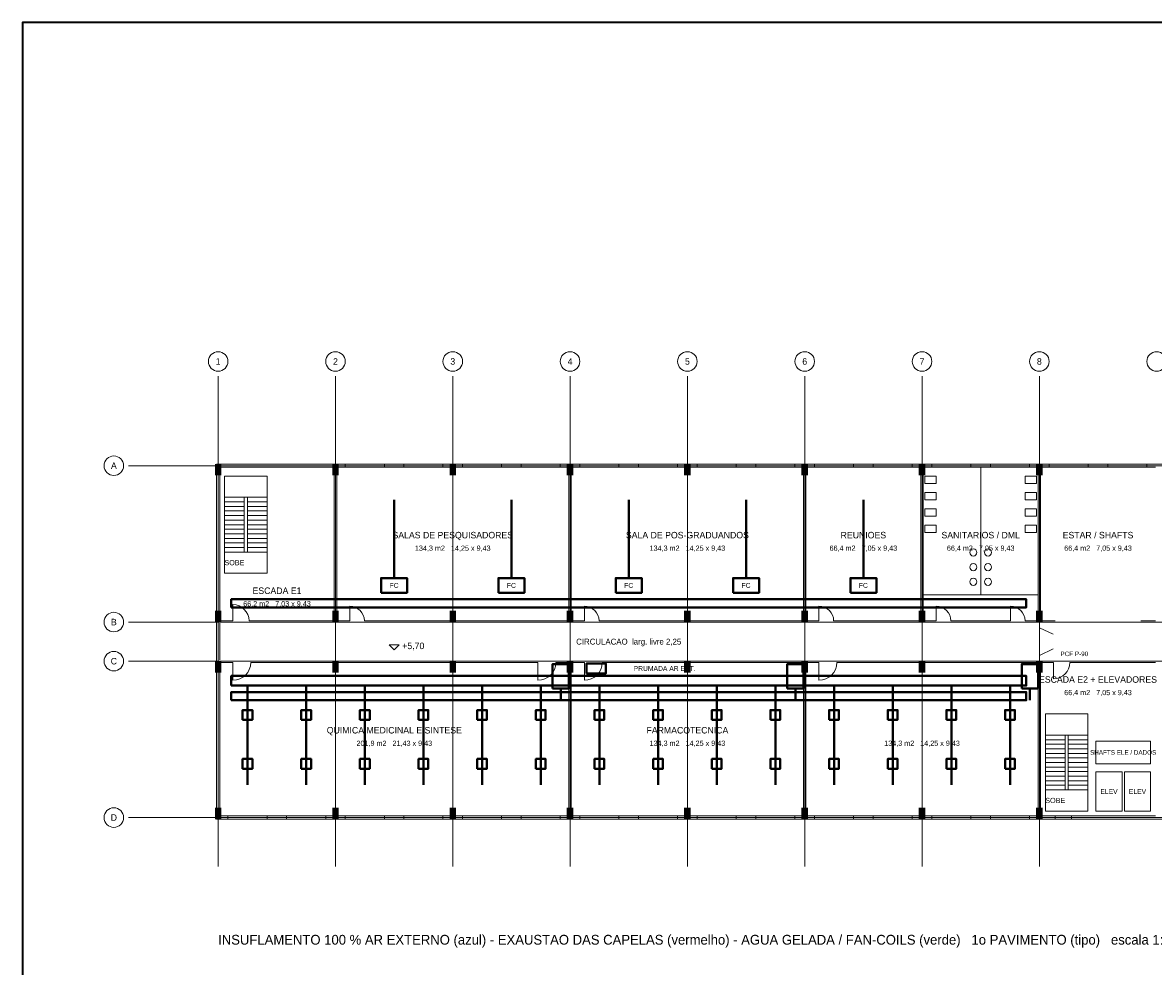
# Model space of a CAD drawing. Header units: metres. Extents: x -12 to 152, y -66 to 49.
# Tile 2 of 4: x -12 to 57, y -9 to 49. Entities that reach past the tile are written whole.
import ezdxf
from ezdxf.enums import TextEntityAlignment as Align

# ---------------------------------------------------------------- set-up
doc = ezdxf.new("R2010")
doc.units = ezdxf.units.M
for name, color, linetype, lineweight, true_color in [('BASE', 9, 'Continuous', 13, 0xa8a8a8), ('COTA', 8, 'Continuous', 13, 0x6a6a6a), ('EIXO', 8, 'Continuous', 13, 0x6a6a6a), ('HID_AF', 5, 'Continuous', 40, 0x1d4ed8), ('HID_AP', 3, 'Continuous', 40, 0x15803d), ('INC', 1, 'Continuous', 40, 0xd11a1a)]:
    doc.layers.add(name, color=color, linetype=linetype, lineweight=lineweight, true_color=true_color)
doc.layers.add('FOLHA', color=7, linetype='Continuous', lineweight=35)
doc.layers.add('NOTA', color=7, linetype='Continuous', lineweight=18)

msp = doc.modelspace()

# ---------------------------------------------------------------- hatches: boundary and pattern name
at = {"layer": 'BASE'}
for points in [[(-0.2, 21), (0.2, 21), (0.2, 21.7), (-0.2, 21.7)], [(7, 21), (7.4, 21), (7.4, 21.7), (7, 21.7)], [(14.2, 21), (14.6, 21), (14.6, 21.7), (14.2, 21.7)], [(21.4, 21), (21.8, 21), (21.8, 21.7), (21.4, 21.7)], [(28.6, 21), (29, 21), (29, 21.7), (28.6, 21.7)], [(35.8, 21), (36.2, 21), (36.2, 21.7), (35.8, 21.7)], [(43, 21), (43.4, 21), (43.4, 21.7), (43, 21.7)], [(50.2, 21), (50.6, 21), (50.6, 21.7), (50.2, 21.7)], [(-0.2, 12), (0.2, 12), (0.2, 12.7), (-0.2, 12.7)], [(7, 12), (7.4, 12), (7.4, 12.7), (7, 12.7)], [(14.2, 12), (14.6, 12), (14.6, 12.7), (14.2, 12.7)], [(21.4, 12), (21.8, 12), (21.8, 12.7), (21.4, 12.7)], [(28.6, 12), (29, 12), (29, 12.7), (28.6, 12.7)], [(35.8, 12), (36.2, 12), (36.2, 12.7), (35.8, 12.7)], [(43, 12), (43.4, 12), (43.4, 12.7), (43, 12.7)], [(50.2, 12), (50.6, 12), (50.6, 12.7), (50.2, 12.7)], [(-0.2, 8.9), (0.2, 8.9), (0.2, 9.6), (-0.2, 9.6)], [(7, 8.9), (7.4, 8.9), (7.4, 9.6), (7, 9.6)], [(14.2, 8.9), (14.6, 8.9), (14.6, 9.6), (14.2, 9.6)], [(21.4, 8.9), (21.8, 8.9), (21.8, 9.6), (21.4, 9.6)], [(28.6, 8.9), (29, 8.9), (29, 9.6), (28.6, 9.6)], [(35.8, 8.9), (36.2, 8.9), (36.2, 9.6), (35.8, 9.6)], [(43, 8.9), (43.4, 8.9), (43.4, 9.6), (43, 9.6)], [(50.2, 8.9), (50.6, 8.9), (50.6, 9.6), (50.2, 9.6)], [(-0.2, -0.1), (0.2, -0.1), (0.2, 0.6), (-0.2, 0.6)], [(7, -0.1), (7.4, -0.1), (7.4, 0.6), (7, 0.6)], [(14.2, -0.1), (14.6, -0.1), (14.6, 0.6), (14.2, 0.6)], [(21.4, -0.1), (21.8, -0.1), (21.8, 0.6), (21.4, 0.6)], [(28.6, -0.1), (29, -0.1), (29, 0.6), (28.6, 0.6)], [(35.8, -0.1), (36.2, -0.1), (36.2, 0.6), (35.8, 0.6)], [(43, -0.1), (43.4, -0.1), (43.4, 0.6), (43, 0.6)], [(50.2, -0.1), (50.6, -0.1), (50.6, 0.6), (50.2, 0.6)]]:
    msp.add_hatch(color=7, dxfattribs=at).paths.add_polyline_path(points)

# ---------------------------------------------------------------- linework, layer by layer
for p, q in [((7.8, 21.6), (10.2, 21.6)), ((11.4, 21.6), (13.8, 21.6)), ((15, 21.6), (17.4, 21.6)), ((18.6, 21.6), (21, 21.6)), ((22.2, 21.6), (24.6, 21.6)), ((25.8, 21.6), (28.2, 21.6)), ((29.4, 21.6), (31.8, 21.6)), ((33, 21.6), (35.4, 21.6)), ((36.6, 21.6), (39, 21.6)), ((40.2, 21.6), (42.6, 21.6)), ((43.8, 21.6), (46.2, 21.6)), ((47.4, 21.6), (49.8, 21.6)), ((51, 21.6), (53.4, 21.6)), ((54.6, 21.6), (57, 21.6)), ((0.1, 12.075), (0.1, 21.5)), ((0.1, 21.5), (7.125, 21.5)), ((0.9, 21.5), (1.9, 21.5)), ((7.125, 12.075), (7.125, 21.5)), ((7.275, 12.075), (7.275, 21.5)), ((7.275, 21.5), (21.525, 21.5)), ((21.525, 12.075), (21.525, 21.5)), ((21.675, 12.075), (21.675, 21.5)), ((21.675, 21.5), (35.925, 21.5)), ((35.925, 12.075), (35.925, 21.5)), ((36.075, 12.075), (36.075, 21.5)), ((36.075, 21.5), (43.125, 21.5)), ((43.125, 12.075), (43.125, 21.5)), ((43.275, 12.075), (43.275, 21.5)), ((43.275, 21.5), (50.325, 21.5)), ((46.8, 13.675), (46.8, 21.5)), ((50.325, 12.075), (50.325, 21.5)), ((50.475, 12.075), (50.475, 21.5)), ((50.475, 21.5), (57.525, 21.5)), ((0.4, 19.66), (1.6, 19.66)), ((1.8, 19.66), (3, 19.66)), ((0.4, 19.38), (1.6, 19.38)), ((0.4, 19.1), (1.6, 19.1)), ((0.4, 18.82), (1.6, 18.82)), ((1.8, 19.38), (3, 19.38)), ((1.8, 19.1), (3, 19.1)), ((1.8, 18.82), (3, 18.82)), ((0.4, 18.54), (1.6, 18.54)), ((0.4, 18.26), (1.6, 18.26)), ((1.8, 18.54), (3, 18.54)), ((1.8, 18.26), (3, 18.26)), ((0.4, 17.98), (1.6, 17.98)), ((0.4, 17.7), (1.6, 17.7)), ((0.4, 17.42), (1.6, 17.42)), ((1.8, 17.98), (3, 17.98)), ((1.8, 17.7), (3, 17.7)), ((1.8, 17.42), (3, 17.42)), ((0.4, 17.14), (1.6, 17.14)), ((0.4, 16.86), (1.6, 16.86)), ((1.8, 17.14), (3, 17.14)), ((1.8, 16.86), (3, 16.86)), ((0.4, 16.58), (1.6, 16.58)), ((0.4, 16.3), (1.6, 16.3)), ((1.8, 16.58), (3, 16.58)), ((1.8, 16.3), (3, 16.3)), ((43.275, 13.675), (50.325, 13.675)), ((0.9, 12.075), (0.9, 13.075)), ((8.075, 12.075), (8.075, 12.975)), ((22.475, 12.075), (22.475, 12.975)), ((36.875, 12.075), (36.875, 12.975)), ((44.075, 12.075), (44.075, 12.975)), ((48.625, 12.075), (48.625, 12.975)), ((0.1, 12.075), (0.9, 12.075)), ((0.1, 9.675), (0.1, 11.925)), ((1.9, 12.075), (7.125, 12.075)), ((7.275, 12.075), (8.075, 12.075)), ((8.975, 12.075), (21.525, 12.075)), ((21.675, 12.075), (22.475, 12.075)), ((23.375, 12.075), (35.925, 12.075)), ((36.075, 12.075), (36.875, 12.075)), ((37.775, 12.075), (43.125, 12.075)), ((43.275, 12.075), (44.075, 12.075)), ((44.975, 12.075), (48.625, 12.075)), ((49.525, 12.075), (50.325, 12.075)), ((50.4, 11.925), (50.4, 11.675)), ((50.475, 12.075), (51.375, 12.075)), ((56.625, 12.075), (57.525, 12.075)), ((50.4, 11.65), (51.25, 11.25)), ((50.4, 9.95), (51.25, 10.35)), ((50.4, 9.675), (50.4, 9.925)), ((0.1, 0.1), (0.1, 9.525)), ((0.1, 9.525), (0.9, 9.525)), ((0.9, 9.525), (0.9, 8.425)), ((2, 9.525), (19.625, 9.525)), ((19.625, 9.525), (19.625, 8.425)), ((20.725, 9.525), (21.525, 9.525)), ((21.525, 0.1), (21.525, 9.525)), ((21.675, 0.1), (21.675, 9.525)), ((21.675, 9.525), (22.475, 9.525)), ((22.475, 9.525), (22.475, 8.425)), ((23.575, 9.525), (35.925, 9.525)), ((35.925, 0.1), (35.925, 9.525)), ((36.075, 0.1), (36.075, 9.525)), ((36.075, 9.525), (36.875, 9.525)), ((36.875, 9.525), (36.875, 8.425)), ((37.975, 9.525), (50.325, 9.525)), ((50.325, 0.1), (50.325, 9.525)), ((50.475, 0.1), (50.475, 9.525)), ((50.475, 9.525), (51.275, 9.525)), ((51.275, 9.525), (51.275, 8.525)), ((52.275, 9.525), (57.525, 9.525)), ((50.775, 5.06), (51.975, 5.06)), ((52.175, 5.06), (53.375, 5.06)), ((50.775, 4.78), (51.975, 4.78)), ((50.775, 4.5), (51.975, 4.5)), ((50.775, 4.22), (51.975, 4.22)), ((52.175, 4.78), (53.375, 4.78)), ((52.175, 4.5), (53.375, 4.5)), ((52.175, 4.22), (53.375, 4.22)), ((50.775, 3.94), (51.975, 3.94)), ((50.775, 3.66), (51.975, 3.66)), ((52.175, 3.94), (53.375, 3.94)), ((52.175, 3.66), (53.375, 3.66)), ((50.775, 3.38), (51.975, 3.38)), ((50.775, 3.1), (51.975, 3.1)), ((50.775, 2.82), (51.975, 2.82)), ((52.175, 3.38), (53.375, 3.38)), ((52.175, 3.1), (53.375, 3.1)), ((52.175, 2.82), (53.375, 2.82)), ((50.775, 2.54), (51.975, 2.54)), ((50.775, 2.26), (51.975, 2.26)), ((52.175, 2.54), (53.375, 2.54)), ((52.175, 2.26), (53.375, 2.26)), ((50.775, 1.98), (51.975, 1.98)), ((50.775, 1.7), (51.975, 1.7)), ((52.175, 1.98), (53.375, 1.98)), ((52.175, 1.7), (53.375, 1.7)), ((0.1, 0.1), (21.525, 0.1)), ((0.6, 0), (3, 0)), ((4.2, 0), (6.6, 0)), ((7.8, 0), (10.2, 0)), ((11.4, 0), (13.8, 0)), ((15, 0), (17.4, 0)), ((18.6, 0), (21, 0)), ((21.675, 0.1), (35.925, 0.1)), ((22.2, 0), (24.6, 0)), ((25.8, 0), (28.2, 0)), ((29.4, 0), (31.8, 0)), ((33, 0), (35.4, 0)), ((36.075, 0.1), (50.325, 0.1)), ((36.6, 0), (39, 0)), ((40.2, 0), (42.6, 0)), ((43.8, 0), (46.2, 0)), ((47.4, 0), (49.8, 0)), ((50.475, 0.1), (57.525, 0.1))]:
    msp.add_line(p, q, dxfattribs=at)
for points in [[(-0.1, -0.1), (108.1, -0.1), (108.1, 21.7), (-0.1, 21.7)], [(7.8, 21.5), (10.2, 21.5), (10.2, 21.7), (7.8, 21.7)], [(11.4, 21.5), (13.8, 21.5), (13.8, 21.7), (11.4, 21.7)], [(15, 21.5), (17.4, 21.5), (17.4, 21.7), (15, 21.7)], [(18.6, 21.5), (21, 21.5), (21, 21.7), (18.6, 21.7)], [(22.2, 21.5), (24.6, 21.5), (24.6, 21.7), (22.2, 21.7)], [(25.8, 21.5), (28.2, 21.5), (28.2, 21.7), (25.8, 21.7)], [(29.4, 21.5), (31.8, 21.5), (31.8, 21.7), (29.4, 21.7)], [(33, 21.5), (35.4, 21.5), (35.4, 21.7), (33, 21.7)], [(36.6, 21.5), (39, 21.5), (39, 21.7), (36.6, 21.7)], [(40.2, 21.5), (42.6, 21.5), (42.6, 21.7), (40.2, 21.7)], [(43.8, 21.5), (46.2, 21.5), (46.2, 21.7), (43.8, 21.7)], [(47.4, 21.5), (49.8, 21.5), (49.8, 21.7), (47.4, 21.7)], [(51, 21.5), (53.4, 21.5), (53.4, 21.7), (51, 21.7)], [(54.6, 21.5), (57, 21.5), (57, 21.7), (54.6, 21.7)], [(0.4, 15), (3, 15), (3, 20.96), (0.4, 20.96)], [(43.375, 20.5), (44.075, 20.5), (44.075, 20.95), (43.375, 20.95)], [(49.525, 20.5), (50.225, 20.5), (50.225, 20.95), (49.525, 20.95)], [(1.6, 16.3), (1.8, 16.3), (1.8, 19.66), (1.6, 19.66)], [(43.375, 19.5), (44.075, 19.5), (44.075, 19.95), (43.375, 19.95)], [(49.525, 19.5), (50.225, 19.5), (50.225, 19.95), (49.525, 19.95)], [(43.375, 18.5), (44.075, 18.5), (44.075, 18.95), (43.375, 18.95)], [(49.525, 18.5), (50.225, 18.5), (50.225, 18.95), (49.525, 18.95)], [(43.375, 17.5), (44.075, 17.5), (44.075, 17.95), (43.375, 17.95)], [(49.525, 17.5), (50.225, 17.5), (50.225, 17.95), (49.525, 17.95)], [(50.775, 0.4), (53.375, 0.4), (53.375, 6.36), (50.775, 6.36)], [(51.975, 1.7), (52.175, 1.7), (52.175, 5.06), (51.975, 5.06)], [(53.875, 3.3), (57.225, 3.3), (57.225, 4.7), (53.875, 4.7)], [(53.875, 0.4), (55.475, 0.4), (55.475, 2.8), (53.875, 2.8)], [(55.625, 0.4), (57.225, 0.4), (57.225, 2.8), (55.625, 2.8)], [(0.6, -0.1), (3, -0.1), (3, 0.1), (0.6, 0.1)], [(4.2, -0.1), (6.6, -0.1), (6.6, 0.1), (4.2, 0.1)], [(7.8, -0.1), (10.2, -0.1), (10.2, 0.1), (7.8, 0.1)], [(11.4, -0.1), (13.8, -0.1), (13.8, 0.1), (11.4, 0.1)], [(15, -0.1), (17.4, -0.1), (17.4, 0.1), (15, 0.1)], [(18.6, -0.1), (21, -0.1), (21, 0.1), (18.6, 0.1)], [(22.2, -0.1), (24.6, -0.1), (24.6, 0.1), (22.2, 0.1)], [(25.8, -0.1), (28.2, -0.1), (28.2, 0.1), (25.8, 0.1)], [(29.4, -0.1), (31.8, -0.1), (31.8, 0.1), (29.4, 0.1)], [(33, -0.1), (35.4, -0.1), (35.4, 0.1), (33, 0.1)], [(36.6, -0.1), (39, -0.1), (39, 0.1), (36.6, 0.1)], [(40.2, -0.1), (42.6, -0.1), (42.6, 0.1), (40.2, 0.1)], [(43.8, -0.1), (46.2, -0.1), (46.2, 0.1), (43.8, 0.1)], [(47.4, -0.1), (49.8, -0.1), (49.8, 0.1), (47.4, 0.1)], [(51.375, -0.1), (52.375, -0.1), (52.375, 0.1), (51.375, 0.1)]]:
    msp.add_lwpolyline(points, close=True, dxfattribs=at)
for centre in [(46.35, 16.275), (47.25, 16.275), (46.35, 15.375), (47.25, 15.375), (46.35, 14.475), (47.25, 14.475)]:
    msp.add_circle(centre, 0.22, dxfattribs=at)
for centre, radius, start, end in [((0.9, 12.075), 1, 0, 90), ((8.075, 12.075), 0.9, 0, 90), ((22.475, 12.075), 0.9, 0, 90), ((36.875, 12.075), 0.9, 0, 90), ((44.075, 12.075), 0.9, 0, 90), ((48.625, 12.075), 0.9, 0, 90), ((0.9, 9.525), 1.1, 270, 360), ((19.625, 9.525), 1.1, 270, 360), ((22.475, 9.525), 1.1, 270, 360), ((36.875, 9.525), 1.1, 270, 360), ((51.275, 9.525), 1, 270, 360)]:
    msp.add_arc(centre, radius, start, end, dxfattribs=at)
at = {"layer": 'COTA'}
msp.add_lwpolyline([(10.5, 10.6), (10.8, 10.3), (11.1, 10.6)], close=True, dxfattribs=at)
at = {"layer": 'EIXO'}
for p, q in [((0, -3), (0, 27.1)), ((7.2, -3), (7.2, 27.1)), ((14.4, -3), (14.4, 27.1)), ((21.6, -3), (21.6, 27.1)), ((28.8, -3), (28.8, 27.1)), ((36, -3), (36, 27.1)), ((43.2, -3), (43.2, 27.1)), ((50.4, -3), (50.4, 27.1)), ((-5.5, 21.6), (110.5, 21.6)), ((-5.5, 12), (110.5, 12)), ((-5.5, 9.6), (110.5, 9.6)), ((-5.5, 0), (110.5, 0))]:
    msp.add_line(p, q, dxfattribs=at)
for centre in [(0, 28), (7.2, 28), (14.4, 28), (21.6, 28), (28.8, 28), (36, 28), (43.2, 28), (50.4, 28), (57.6, 28), (-6.4, 21.6), (-6.4, 12), (-6.4, 9.6), (-6.4, 0)]:
    msp.add_circle(centre, 0.6, dxfattribs=at)
at = {"layer": 'FOLHA'}
msp.add_lwpolyline([(-12, -66), (152.2, -66), (152.2, 48.8), (-12, 48.8)], close=True, dxfattribs=at)
at = {"layer": 'HID_AF'}
for p, q in [((1.8, 8.1), (1.8, 2)), ((5.4, 8.1), (5.4, 2)), ((9, 8.1), (9, 2)), ((12.6, 8.1), (12.6, 2)), ((16.2, 8.1), (16.2, 2)), ((19.8, 8.1), (19.8, 2)), ((23.4, 8.1), (23.4, 2)), ((27, 8.1), (27, 2)), ((30.6, 8.1), (30.6, 2)), ((34.2, 8.1), (34.2, 2)), ((37.8, 8.1), (37.8, 2)), ((41.4, 8.1), (41.4, 2)), ((45, 8.1), (45, 2)), ((48.6, 8.1), (48.6, 2))]:
    msp.add_line(p, q, dxfattribs=at)
for points in [[(22.6, 8.85), (23.8, 8.85), (23.8, 9.45), (22.6, 9.45)], [(0.8, 8.1), (49.6, 8.1), (49.6, 8.7), (0.8, 8.7)], [(1.5, 6), (2.1, 6), (2.1, 6.6), (1.5, 6.6)], [(5.1, 6), (5.7, 6), (5.7, 6.6), (5.1, 6.6)], [(8.7, 6), (9.3, 6), (9.3, 6.6), (8.7, 6.6)], [(12.3, 6), (12.9, 6), (12.9, 6.6), (12.3, 6.6)], [(15.9, 6), (16.5, 6), (16.5, 6.6), (15.9, 6.6)], [(19.5, 6), (20.1, 6), (20.1, 6.6), (19.5, 6.6)], [(23.1, 6), (23.7, 6), (23.7, 6.6), (23.1, 6.6)], [(26.7, 6), (27.3, 6), (27.3, 6.6), (26.7, 6.6)], [(30.3, 6), (30.9, 6), (30.9, 6.6), (30.3, 6.6)], [(33.9, 6), (34.5, 6), (34.5, 6.6), (33.9, 6.6)], [(37.5, 6), (38.1, 6), (38.1, 6.6), (37.5, 6.6)], [(41.1, 6), (41.7, 6), (41.7, 6.6), (41.1, 6.6)], [(44.7, 6), (45.3, 6), (45.3, 6.6), (44.7, 6.6)], [(48.3, 6), (48.9, 6), (48.9, 6.6), (48.3, 6.6)], [(1.5, 3), (2.1, 3), (2.1, 3.6), (1.5, 3.6)], [(5.1, 3), (5.7, 3), (5.7, 3.6), (5.1, 3.6)], [(8.7, 3), (9.3, 3), (9.3, 3.6), (8.7, 3.6)], [(12.3, 3), (12.9, 3), (12.9, 3.6), (12.3, 3.6)], [(15.9, 3), (16.5, 3), (16.5, 3.6), (15.9, 3.6)], [(19.5, 3), (20.1, 3), (20.1, 3.6), (19.5, 3.6)], [(23.1, 3), (23.7, 3), (23.7, 3.6), (23.1, 3.6)], [(26.7, 3), (27.3, 3), (27.3, 3.6), (26.7, 3.6)], [(30.3, 3), (30.9, 3), (30.9, 3.6), (30.3, 3.6)], [(33.9, 3), (34.5, 3), (34.5, 3.6), (33.9, 3.6)], [(37.5, 3), (38.1, 3), (38.1, 3.6), (37.5, 3.6)], [(41.1, 3), (41.7, 3), (41.7, 3.6), (41.1, 3.6)], [(44.7, 3), (45.3, 3), (45.3, 3.6), (44.7, 3.6)], [(48.3, 3), (48.9, 3), (48.9, 3.6), (48.3, 3.6)]]:
    msp.add_lwpolyline(points, close=True, dxfattribs=at)
at = {"layer": 'HID_AP'}
for p, q in [((10.8, 14.7), (10.8, 19.5)), ((18, 14.7), (18, 19.5)), ((25.2, 14.7), (25.2, 19.5)), ((32.4, 14.7), (32.4, 19.5)), ((39.6, 14.7), (39.6, 19.5))]:
    msp.add_line(p, q, dxfattribs=at)
for points in [[(10, 13.8), (11.6, 13.8), (11.6, 14.7), (10, 14.7)], [(17.2, 13.8), (18.8, 13.8), (18.8, 14.7), (17.2, 14.7)], [(24.4, 13.8), (26, 13.8), (26, 14.7), (24.4, 14.7)], [(31.6, 13.8), (33.2, 13.8), (33.2, 14.7), (31.6, 14.7)], [(38.8, 13.8), (40.4, 13.8), (40.4, 14.7), (38.8, 14.7)], [(0.8, 12.9), (49.6, 12.9), (49.6, 13.4), (0.8, 13.4)]]:
    msp.add_lwpolyline(points, close=True, dxfattribs=at)
at = {"layer": 'INC'}
for p, q in [((21.025, 7.925), (21.025, 7.2)), ((35.425, 7.925), (35.425, 7.2)), ((49.825, 7.925), (49.825, 7.2))]:
    msp.add_line(p, q, dxfattribs=at)
for points in [[(20.525, 7.925), (21.525, 7.925), (21.525, 9.425), (20.525, 9.425)], [(34.925, 7.925), (35.925, 7.925), (35.925, 9.425), (34.925, 9.425)], [(49.325, 7.925), (50.325, 7.925), (50.325, 9.425), (49.325, 9.425)], [(0.8, 7.2), (49.6, 7.2), (49.6, 7.7), (0.8, 7.7)]]:
    msp.add_lwpolyline(points, close=True, dxfattribs=at)

# ---------------------------------------------------------------- texts
at = {"layer": 'BASE'}
for s, height, p in [('SALAS DE PESQUISADORES', 0.4, (14.4, 17.338)), ('SALA DE POS-GRADUANDOS', 0.4, (28.8, 17.338)), ('REUNIOES', 0.4, (39.6, 17.338)), ('SANITARIOS / DML', 0.4, (46.8, 17.338)), ('ESTAR / SHAFTS', 0.4, (54, 17.338)), ('134,3 m2   14,25 x 9,43', 0.32, (14.4, 16.538)), ('134,3 m2   14,25 x 9,43', 0.32, (28.8, 16.538)), ('66,4 m2   7,05 x 9,43', 0.32, (39.6, 16.538)), ('66,4 m2   7,05 x 9,43', 0.32, (46.8, 16.538)), ('66,4 m2   7,05 x 9,43', 0.32, (54, 16.538)), ('SOBE', 0.32, (1, 15.65)), ('ESCADA E1', 0.4, (3.612, 13.925)), ('66,2 m2   7,03 x 9,43', 0.32, (3.612, 13.125)), ('CIRCULACAO  larg. livre 2,25', 0.36, (25.2, 10.8)), ('ESCADA E2 + ELEVADORES', 0.4, (54, 8.475)), ('66,4 m2   7,05 x 9,43', 0.32, (54, 7.675)), ('QUIMICA MEDICINAL E SINTESE', 0.4, (10.813, 5.362)), ('FARMACOTECNICA', 0.4, (28.8, 5.362)), ('201,9 m2   21,43 x 9,43', 0.32, (10.813, 4.562)), ('134,3 m2   14,25 x 9,43', 0.32, (28.8, 4.562)), ('134,3 m2   14,25 x 9,43', 0.32, (43.2, 4.562)), ('SHAFTS ELE / DADOS', 0.28, (55.545, 4)), ('ELEV', 0.3, (54.675, 1.6)), ('ELEV', 0.3, (56.425, 1.6)), ('SOBE', 0.32, (51.375, 1.05))]:
    msp.add_text(s, height=height, dxfattribs=at).set_placement(p, align=Align.MIDDLE_CENTER)
msp.add_text('PCF P-90', height=0.28, dxfattribs=at).set_placement((51.7, 10.05), align=Align.MIDDLE_LEFT)
at = {"layer": 'COTA'}
msp.add_text('+5,70', height=0.4, dxfattribs=at).set_placement((11.3, 10.54), align=Align.MIDDLE_LEFT)
at = {"layer": 'EIXO'}
for s, p in [('1', (0, 28)), ('2', (7.2, 28)), ('3', (14.4, 28)), ('4', (21.6, 28)), ('5', (28.8, 28)), ('6', (36, 28)), ('7', (43.2, 28)), ('8', (50.4, 28)), ('A', (-6.4, 21.6)), ('B', (-6.4, 12)), ('C', (-6.4, 9.6)), ('D', (-6.4, 0))]:
    msp.add_text(s, height=0.4, dxfattribs=at).set_placement(p, align=Align.MIDDLE_CENTER)
at = {"layer": 'HID_AF'}
msp.add_text('PRUMADA AR EXT.', height=0.3, dxfattribs=at).set_placement((27.4, 9.15), align=Align.MIDDLE_CENTER)
at = {"layer": 'HID_AP'}
for p in [(10.8, 14.25), (18, 14.25), (25.2, 14.25), (32.4, 14.25), (39.6, 14.25)]:
    msp.add_text('FC', height=0.3, dxfattribs=at).set_placement(p, align=Align.MIDDLE_CENTER)
at = {"layer": 'NOTA'}
msp.add_text('INSUFLAMENTO 100 % AR EXTERNO (azul) - EXAUSTAO DAS CAPELAS (vermelho) - AGUA GELADA / FAN-COILS (verde)   1o PAVIMENTO (tipo)   escala 1:200', height=0.6, dxfattribs=at).set_placement((0, -7.5), align=Align.MIDDLE_LEFT)

doc.saveas('drawing.dxf')
